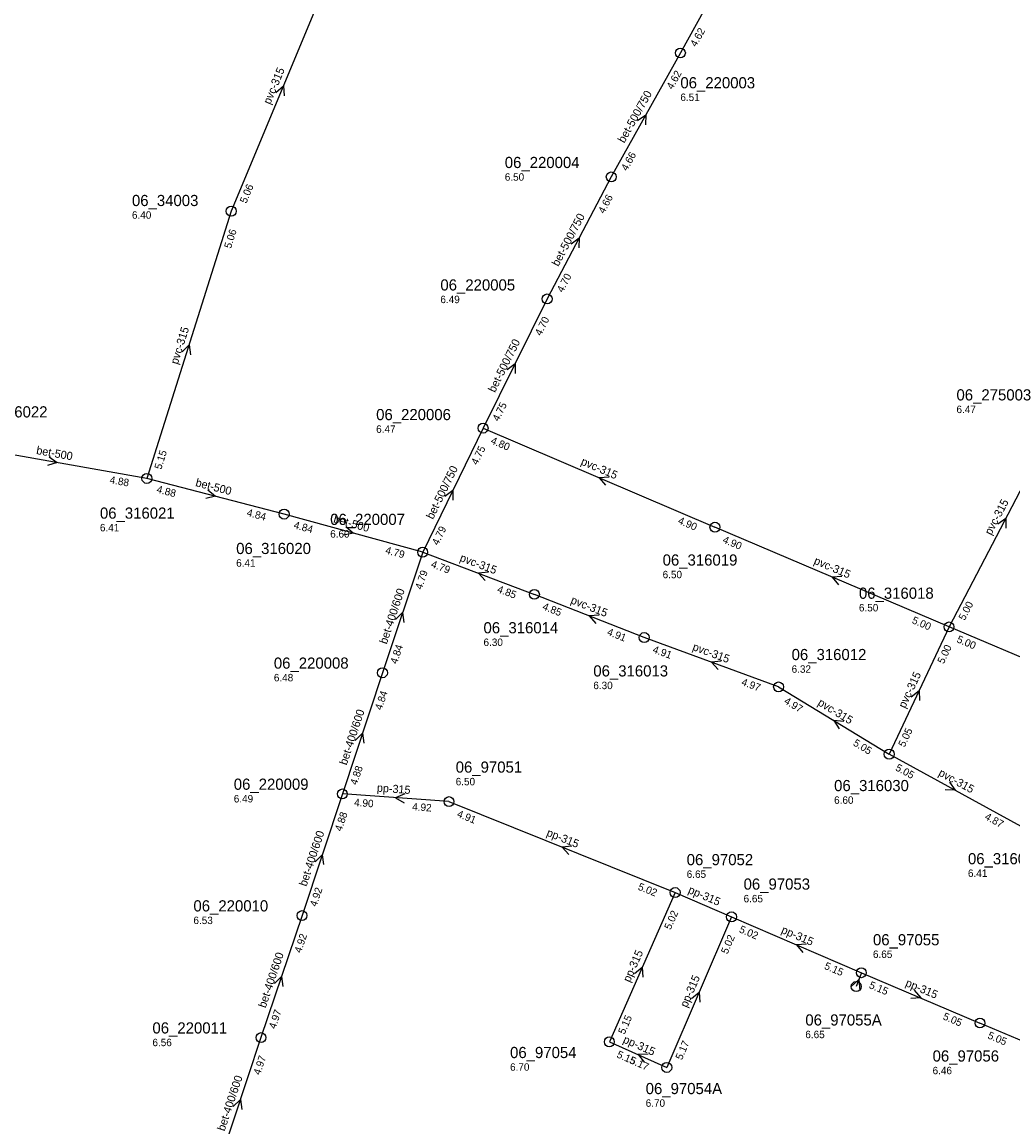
# Model space of a CAD drawing. Header units: metres. Extents: x 165198 to 166142, y 447057 to 448598.
# Tile 20 of 29: x 165519 to 165679, y 448021 to 448198. Entities that reach past the tile are written whole.
import ezdxf

# ---------------------------------------------------------------- set-up
doc = ezdxf.new("R2010")
doc.units = ezdxf.units.M

msp = doc.modelspace()

# ---------------------------------------------------------------- linework, layer by layer
at = {"layer": 'CON_BxH315x315mm', "linetype": 'Continuous'}
for points in [[(165569.563, 448208.188), (165552.75, 448167.813)], [(165552.75, 448167.813), (165539.153, 448124.716)], [(165686.796, 448135.875), (165668.438, 448100.793)], [(165593.343, 448132.838), (165630.715, 448116.864)], [(165668.438, 448100.793), (165630.715, 448116.864)], [(165583.609, 448112.842), (165601.607, 448106.04)], [(165619.31, 448099.083), (165601.607, 448106.04)], [(165668.438, 448100.793), (165658.796, 448080.277)], [(165701.437, 448086.831), (165668.438, 448100.793)], [(165640.969, 448091.122), (165619.31, 448099.083)], [(165640.969, 448091.122), (165658.796, 448080.277)], [(165680.071, 448068.64), (165658.796, 448080.277)], [(165587.848, 448072.626), (165570.661, 448073.874)], [(165587.848, 448072.626), (165624.288, 448057.965)], [(165624.288, 448057.965), (165613.691, 448033.914)], [(165624.288, 448057.965), (165633.38, 448054.051)], [(165633.38, 448054.051), (165622.945, 448029.777)], [(165633.38, 448054.051), (165654.308, 448045.053)], [(165654.308, 448045.053), (165653.481, 448042.824)], [(165654.308, 448045.053), (165673.43, 448036.944)], [(165711.186, 448021.04), (165673.43, 448036.944)], [(165613.691, 448033.914), (165622.945, 448029.777)]]:
    msp.add_lwpolyline(points, dxfattribs=at)
at = {"layer": 'CON_BxH400x600mm', "linetype": 'Continuous'}
for points in [[(165583.609, 448112.842), (165577.119, 448093.399)], [(165577.119, 448093.399), (165570.661, 448073.874)], [(165570.661, 448073.874), (165564.159, 448054.264)], [(165564.159, 448054.264), (165557.545, 448034.592)], [(165557.545, 448034.592), (165550.888, 448014.634)]]:
    msp.add_lwpolyline(points, dxfattribs=at)
at = {"layer": 'CON_BxH500x500mm', "linetype": 'Continuous'}
for points in [[(165539.153, 448124.716), (165510.253, 448129.831)], [(165561.276, 448118.975), (165539.153, 448124.716)], [(165583.609, 448112.842), (165561.276, 448118.975)]]:
    msp.add_lwpolyline(points, dxfattribs=at)
at = {"layer": 'CON_BxH500x750mm', "linetype": 'Continuous'}
for points in [[(165636.397, 448213.675), (165625.14, 448193.311)], [(165625.14, 448193.311), (165613.996, 448173.329)], [(165613.996, 448173.329), (165603.663, 448153.662)], [(165603.663, 448153.662), (165593.343, 448132.838)], [(165593.343, 448132.838), (165583.609, 448112.842)]]:
    msp.add_lwpolyline(points, dxfattribs=at)
at = {"layer": 'NOD_inspectieput'}
for centre in [(165625.14, 448193.31), (165614, 448173.33), (165552.75, 448167.81), (165603.66, 448153.66), (165593.34, 448132.84), (165539.15, 448124.72), (165561.28, 448118.97), (165630.71, 448116.86), (165583.61, 448112.84), (165601.61, 448106.04), (165668.44, 448100.79), (165619.31, 448099.08), (165577.12, 448093.4), (165640.97, 448091.12), (165658.8, 448080.28), (165570.66, 448073.87), (165587.85, 448072.63), (165624.29, 448057.97), (165564.16, 448054.26), (165633.38, 448054.05), (165654.31, 448045.05), (165653.48, 448042.82), (165673.43, 448036.94), (165557.55, 448034.59), (165613.69, 448033.91), (165622.95, 448029.78)]:
    msp.add_circle(centre, 0.8, dxfattribs=at)
at = {"layer": 'PIJL'}
for points in [[(165559.94, 448186.95), (165561.16, 448188), (165561.27, 448186.39)], [(165618.24, 448182.41), (165619.57, 448183.32), (165619.5, 448181.71)], [(165607.52, 448162.56), (165608.83, 448163.5), (165608.8, 448161.89)], [(165544.83, 448145.11), (165545.95, 448146.26), (165546.2, 448144.67)], [(165597.22, 448142.28), (165598.5, 448143.25), (165598.51, 448141.64)], [(165523.41, 448128.23), (165524.7, 448127.27), (165523.16, 448126.82)], [(165613.64, 448124.95), (165612.03, 448124.85), (165613.07, 448123.62)], [(165549, 448122.9), (165550.21, 448121.85), (165548.64, 448121.51)], [(165587.2, 448121.86), (165588.48, 448122.84), (165588.49, 448121.23)], [(165676.31, 448117.39), (165677.62, 448118.33), (165677.59, 448116.72)], [(165571.24, 448116.98), (165572.44, 448115.91), (165570.86, 448115.6)], [(165594.21, 448109.61), (165592.61, 448109.44), (165593.7, 448108.26)], [(165651.18, 448108.93), (165649.58, 448108.83), (165650.62, 448107.6)], [(165579.23, 448101.98), (165580.36, 448103.12), (165580.59, 448101.53)], [(165612.06, 448102.7), (165610.46, 448102.56), (165611.54, 448101.36)], [(165631.74, 448095.28), (165630.14, 448095.1), (165631.24, 448093.93)], [(165662.35, 448089.54), (165663.62, 448090.54), (165663.66, 448088.93)], [(165651.49, 448085.57), (165649.88, 448085.7), (165650.74, 448084.34)], [(165572.75, 448082.5), (165573.89, 448083.64), (165574.12, 448082.04)], [(165668.52, 448075.78), (165669.43, 448074.46), (165667.82, 448074.52)], [(165580.74, 448073.86), (165579.25, 448073.25), (165580.64, 448072.43)], [(165607.67, 448065.43), (165606.07, 448065.3), (165607.14, 448064.09)], [(165566.27, 448062.93), (165567.41, 448064.07), (165567.64, 448062.48)], [(165645.45, 448049.64), (165643.84, 448049.55), (165644.88, 448048.32)], [(165617.75, 448044.91), (165618.99, 448045.94), (165619.07, 448044.33)], [(165559.71, 448043.29), (165560.85, 448044.43), (165561.08, 448042.83)], [(165652.62, 448042.75), (165653.89, 448043.94), (165654.08, 448042.2)], [(165626.93, 448040.88), (165628.16, 448041.91), (165628.26, 448040.31)], [(165662.82, 448042.22), (165663.87, 448041), (165662.26, 448040.9)], [(165619.93, 448031.92), (165618.32, 448031.85), (165619.34, 448030.6)], [(165553.08, 448023.47), (165554.22, 448024.61), (165554.44, 448023.02)]]:
    msp.add_lwpolyline(points, dxfattribs=at)

# ---------------------------------------------------------------- texts
at = {"layer": 'DMM_BxH315x315mm'}
for s, rotation, p in [('pvc-315', 67.39, (165559.03, 448184.92)), ('pvc-315', 72.49, (165544.12, 448143.02)), ('pvc-315', -23.14, (165608.99, 448127)), ('pvc-315', 62.38, (165675.23, 448115.49)), ('pvc-315', -20.7, (165589.48, 448111.45)), ('pvc-315', -23.08, (165646.54, 448111)), ('pvc-315', -21.45, (165607.35, 448104.63)), ('pvc-315', -20.18, (165626.99, 448097.08)), ('pvc-315', 64.83, (165661.36, 448087.58)), ('pvc-315', -31.31, (165647.17, 448088.26)), ('pvc-315', -28.68, (165666.62, 448076.9)), ('pp-315', -4.15, (165576.2, 448074.25)), ('pp-315', -21.92, (165603.46, 448067.16)), ('pp-315', -23.29, (165626.28, 448057.94)), ('pp-315', -23.27, (165641.29, 448051.5)), ('pp-315', 66.22, (165617, 448043.41)), ('pp-315', 66.74, (165626.21, 448039.34)), ('pp-315', -22.98, (165661.3, 448042.94)), ('pp-315', -24.09, (165615.79, 448033.84))]:
    msp.add_text(s, height=1.3, rotation=rotation, dxfattribs=at).set_placement(p)
at = {"layer": 'DMM_BxH400x600mm'}
for rotation, p in [(71.54, (165577.81, 448097.93)), (71.7, (165571.35, 448078.43)), (71.66, (165564.87, 448058.87)), (71.42, (165558.29, 448039.28)), (71.55, (165551.67, 448019.43))]:
    msp.add_text('bet-400/600', height=1.3, rotation=rotation, dxfattribs=at).set_placement(p)
at = {"layer": 'DMM_BxH500x500mm'}
for rotation, p in [(-10.04, (165521.26, 448128.67)), (-14.55, (165546.9, 448123.5)), (-15.36, (165569.13, 448117.63))]:
    msp.add_text('bet-500', height=1.3, rotation=rotation, dxfattribs=at).set_placement(p)
at = {"layer": 'DMM_BxH500x750mm'}
for rotation, p in [(60.85, (165616.1, 448178.69)), (62.28, (165605.48, 448158.8)), (63.64, (165595.25, 448138.47)), (64.04, (165585.27, 448118.03))]:
    msp.add_text('bet-500/750', height=1.3, rotation=rotation, dxfattribs=at).set_placement(p)
at = {"layer": 'INV_BxH315x315mm'}
for s, rotation, p in [('5.06', 67.39, (165555.18, 448168.97)), ('5.06', 72.49, (165552.71, 448161.7)), ('4.80', -23.14, (165594.47, 448130.4)), ('5.15', 72.49, (165541.47, 448126.08)), ('4.90', -23.14, (165624.64, 448117.5)), ('4.90', -23.08, (165631.85, 448114.42)), ('4.79', -20.7, (165584.84, 448110.45)), ('4.85', -20.7, (165595.51, 448106.42)), ('4.85', -21.45, (165602.81, 448103.63)), ('5.00', 62.38, (165670.96, 448101.73)), ('5.00', -23.08, (165662.36, 448101.43)), ('4.91', -21.45, (165613.22, 448099.54)), ('5.00', -22.93, (165669.58, 448098.36)), ('4.91', -20.18, (165620.57, 448096.7)), ('5.00', 64.83, (165667.58, 448094.74)), ('4.97', -20.18, (165634.87, 448091.45)), ('4.97', -31.31, (165641.74, 448088.54)), ('5.05', 64.83, (165661.28, 448081.32)), ('5.05', -31.31, (165652.87, 448081.77)), ('5.05', -28.68, (165659.69, 448077.74)), ('4.90', -4.15, (165572.53, 448071.93)), ('4.92', -4.15, (165581.89, 448071.25)), ('4.91', -21.92, (165589.03, 448070.21)), ('4.87', -28.68, (165674.08, 448069.86)), ('5.02', -21.92, (165618.2, 448058.47)), ('5.02', 66.22, (165623.58, 448051.89)), ('5.02', -23.27, (165634.51, 448051.61)), ('5.02', 66.74, (165632.73, 448047.97)), ('5.15', -23.27, (165648.23, 448045.71)), ('5.15', -22.98, (165655.45, 448042.62)), ('5.15', 66.22, (165616.14, 448035.02)), ('5.05', -22.98, (165667.35, 448037.57)), ('5.05', -22.84, (165674.57, 448034.51)), ('5.17', 66.74, (165625.39, 448030.9)), ('5.15', -24.09, (165614.78, 448031.45)), ('5.17', -24.09, (165616.88, 448030.52))]:
    msp.add_text(s, height=1.2, rotation=rotation, dxfattribs=at).set_placement(p)
at = {"layer": 'INV_BxH400x600mm'}
for s, rotation, p in [('4.79', 71.54, (165583.47, 448106.73)), ('4.84', 71.54, (165579.46, 448094.73)), ('4.84', 71.7, (165576.99, 448087.29)), ('4.88', 71.7, (165573, 448075.21)), ('4.88', 71.66, (165570.53, 448067.76)), ('4.92', 71.66, (165566.5, 448055.6)), ('4.92', 71.42, (165564, 448048.15)), ('4.97', 71.42, (165559.89, 448035.91)), ('4.97', 71.55, (165557.4, 448028.48))]:
    msp.add_text(s, height=1.2, rotation=rotation, dxfattribs=at).set_placement(p)
at = {"layer": 'INV_BxH500x500mm'}
for s, rotation, p in [('4.88', -10.04, (165533.09, 448123.96)), ('4.88', -14.55, (165540.64, 448122.47)), ('4.84', -14.55, (165555.17, 448118.7)), ('4.84', -15.36, (165562.73, 448116.71)), ('4.79', -15.36, (165577.5, 448112.65))]:
    msp.add_text(s, height=1.2, rotation=rotation, dxfattribs=at).set_placement(p)
at = {"layer": 'INV_BxH500x750mm'}
for s, rotation, p in [('4.62', 61.07, (165627.68, 448194.19)), ('4.62', 60.85, (165623.87, 448187.33)), ('4.66', 60.85, (165616.54, 448174.2)), ('4.66', 62.28, (165612.87, 448167.32)), ('4.70', 62.28, (165606.19, 448154.6)), ('4.70', 63.64, (165602.68, 448147.63)), ('4.75', 63.64, (165595.84, 448133.83)), ('4.75', 64.04, (165592.41, 448126.8)), ('4.79', 64.04, (165586.1, 448113.85))]:
    msp.add_text(s, height=1.2, rotation=rotation, dxfattribs=at).set_placement(p)
at = {"layer": 'NLV_inspectieput'}
for s, p in [('6.51', (165625.14, 448185.57)), ('6.50', (165596.84, 448172.72)), ('6.40', (165536.75, 448166.59)), ('6.49', (165586.46, 448152.98)), ('6.47', (165669.64, 448135.26)), ('6.47', (165576.11, 448132.08)), ('6.41', (165531.59, 448116.2)), ('6.60', (165568.7, 448115.19)), ('6.41', (165553.55, 448110.5)), ('6.50', (165622.28, 448108.64)), ('6.50', (165653.92, 448103.29)), ('6.30', (165593.41, 448097.72)), ('6.48', (165559.62, 448092.02)), ('6.32', (165643.07, 448093.4)), ('6.30', (165611.11, 448090.76)), ('6.50', (165588.93, 448075.26)), ('6.49', (165553.16, 448072.5)), ('6.60', (165649.92, 448072.28)), ('6.65', (165626.16, 448060.34)), ('6.41', (165671.49, 448060.49)), ('6.65', (165635.33, 448056.4)), ('6.53', (165546.66, 448052.89)), ('6.65', (165656.18, 448047.43)), ('6.65', (165645.28, 448034.5)), ('6.56', (165540.05, 448033.21)), ('6.70', (165597.69, 448029.25)), ('6.46', (165665.79, 448028.69)), ('6.70', (165619.55, 448023.44))]:
    msp.add_text(s, height=1.2, dxfattribs=at).set_placement(p)
at = {"layer": 'NNR_inspectieput'}
for s, p in [('06_220003', (165625.14, 448187.61)), ('06_220004', (165596.84, 448174.76)), ('06_34003', (165536.75, 448168.63)), ('06_220005', (165586.46, 448155.02)), ('06_275003', (165669.64, 448137.3)), ('06_316022', (165511.09, 448134.56)), ('06_220006', (165576.11, 448134.12)), ('06_316021', (165531.59, 448118.24)), ('06_220007', (165568.7, 448117.23)), ('06_316020', (165553.55, 448112.54)), ('06_316019', (165622.28, 448110.68)), ('06_316018', (165653.92, 448105.33)), ('06_316014', (165593.41, 448099.76)), ('06_316012', (165643.07, 448095.44)), ('06_220008', (165559.62, 448094.06)), ('06_316013', (165611.11, 448092.8)), ('06_97051', (165588.93, 448077.3)), ('06_220009', (165553.16, 448074.54)), ('06_316030', (165649.92, 448074.32)), ('06_97052', (165626.16, 448062.38)), ('06_316010', (165671.49, 448062.53)), ('06_97053', (165635.33, 448058.44)), ('06_220010', (165546.66, 448054.93)), ('06_97055', (165656.18, 448049.47)), ('06_97055A', (165645.28, 448036.54)), ('06_220011', (165540.05, 448035.25)), ('06_97054', (165597.69, 448031.29)), ('06_97056', (165665.79, 448030.73)), ('06_97054A', (165619.55, 448025.48))]:
    msp.add_text(s, height=1.8, dxfattribs=at).set_placement(p)

doc.saveas('drawing.dxf')
